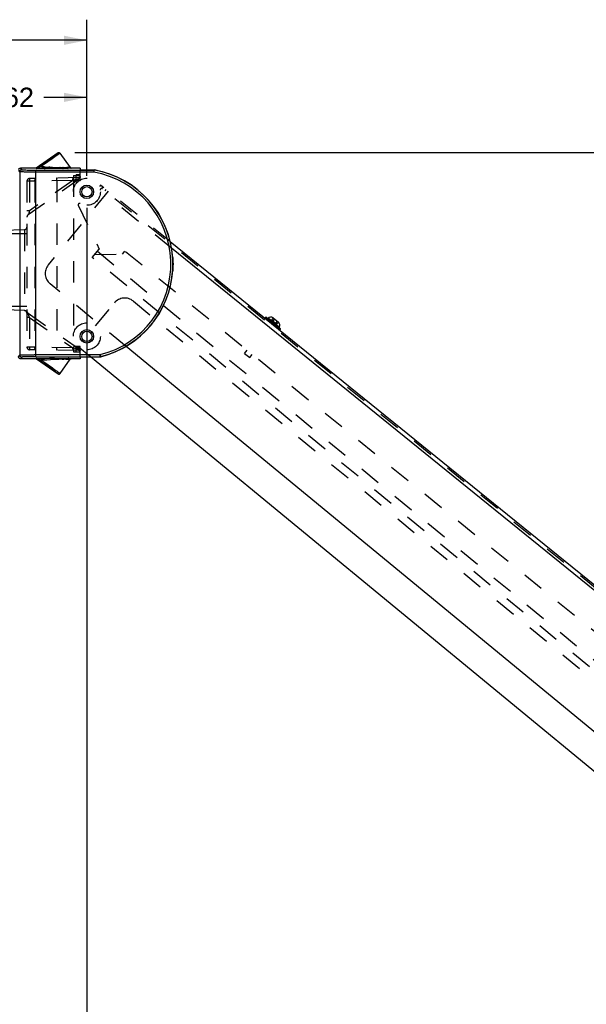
# Model space of a CAD drawing. Header units: inches. Extents: x 0 to 113, y 0 to 73.
# Tile 6 of 12: x 23 to 40, y 25 to 53. Entities that reach past the tile are written whole.
import ezdxf

# ---------------------------------------------------------------- set-up
doc = ezdxf.new("R2010")
doc.units = ezdxf.units.IN
doc.header["$LTSCALE"] = 6.233333
doc.header["$MEASUREMENT"] = 0
doc.linetypes.add('HIDDEN', pattern=[0.2, 0.1, -0.1])
doc.layers.get('0').update_dxf_attribs({"linetype": 'CONTINUOUS'})
doc.layers.add('DEFAULT_2', color=8, linetype='HIDDEN')
doc.styles.get("Standard").update_dxf_attribs({"font": 'arial.ttf'})
doc.dimstyles.new('DIMSTYLE_1', dxfattribs={"dimtxt": 0.566667, "dimasz": 0.666667, "dimexe": 0.09, "dimexo": 0.07, "dimgap": 0.0425, "dimtad": 0, "dimtih": 1, "dimtoh": 1, "dimzin": 4, "dimdsep": 46, "dimtxsty": 'Standard', "dimblk": '_FILLED', "dimblk1": '_FILLED', "dimblk2": '_FILLED', "dimcen": 0.09, "dimadec": 3, "dimazin": 1, "dimtfac": 1, "dimtdec": 3, "dimtofl": 0, "dimtmove": 0, "dimatfit": 3, "dimldrblk": '_FILLED', "dimfxl": 0, "dimtolj": 1, "dimtzin": 4, "dimarcsym": 0})

# ---------------------------------------------------------------- blocks, each defined once
blk = doc.blocks.new('_FILLED')
at = {"color": 0, "linetype": 'ByBlock'}
blk.add_solid([(0, 0), (-1, 0.2), (-1, -0.2)], dxfattribs=at)
blk = doc.blocks.new('*D11')
at = {"color": 2, "linetype": 'Continuous'}
for p, q in [((25.091, 49.406), (56.105, 49.406)), ((55.505, 49.406), (55.505, 37.427)), ((55.505, 24.315), (55.505, 35.444)), ((50.57, 24.315), (56.105, 24.315))]:
    blk.add_line(p, q, dxfattribs=at)
at = {"color": 2, "linetype": 'Continuous', "xscale": 0.6666666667, "yscale": 0.6666666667, "zscale": 0.6666666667}
for p, rotation in [((55.505, 49.406), 90), ((55.505, 24.315), 270)]:
    blk.add_blockref('_FILLED', p, dxfattribs=dict(at, rotation=rotation))
at = {"color": 2, "linetype": 'Continuous', "insert": (55.505, 37.144), "char_height": 0.5667, "width": 1.98017, "attachment_point": 2, "line_spacing_factor": 0.9}
blk.add_mtext('25.09\\PREF.', dxfattribs=at)
blk = doc.blocks.new('*D12')
at = {"color": 2, "linetype": 'Continuous'}
for p, q in [((25.442, 47.796), (25.442, 19.903)), ((53.357, 25.801), (53.357, 19.903)), ((25.442, 20.503), (38.126, 20.503)), ((53.357, 20.503), (40.673, 20.503))]:
    blk.add_line(p, q, dxfattribs=at)
at = {"color": 2, "linetype": 'Continuous', "xscale": 0.6666666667, "yscale": 0.6666666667, "zscale": 0.6666666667, "rotation": 180}
blk.add_blockref('_FILLED', (25.442, 20.503), dxfattribs=at)
at = {"color": 2, "linetype": 'Continuous', "xscale": 0.6666666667, "yscale": 0.6666666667, "zscale": 0.6666666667}
blk.add_blockref('_FILLED', (53.357, 20.503), dxfattribs=at)
at = {"color": 2, "linetype": 'Continuous', "insert": (39.4, 20.787), "char_height": 0.5667, "width": 1.98017, "attachment_point": 2, "line_spacing_factor": 0.9}
blk.add_mtext('27.92\\PREF.', dxfattribs=at)
blk = doc.blocks.new('*D13')
at = {"color": 2, "linetype": 'Continuous'}
for p, q in [((18.73, 49.753), (18.73, 53.274)), ((25.442, 48.729), (25.442, 53.274)), ((18.73, 52.674), (21.033, 52.674)), ((25.442, 52.674), (23.139, 52.674))]:
    blk.add_line(p, q, dxfattribs=at)
at = {"color": 2, "linetype": 'Continuous', "xscale": 0.6666666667, "yscale": 0.6666666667, "zscale": 0.6666666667, "rotation": 180}
blk.add_blockref('_FILLED', (18.73, 52.674), dxfattribs=at)
at = {"color": 2, "linetype": 'Continuous', "xscale": 0.6666666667, "yscale": 0.6666666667, "zscale": 0.6666666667}
blk.add_blockref('_FILLED', (25.442, 52.674), dxfattribs=at)
at = {"color": 2, "linetype": 'Continuous', "insert": (22.086, 52.958), "char_height": 0.5667, "width": 1.5399, "attachment_point": 2, "line_spacing_factor": 0.9}
blk.add_mtext('6.71', dxfattribs=at)
blk = doc.blocks.new('*D14')
at = {"color": 2, "linetype": 'Continuous'}
for p, q in [((20.823, 49.501), (20.823, 51.612)), ((25.442, 48.729), (25.442, 51.612)), ((20.823, 51.012), (22.079, 51.012)), ((25.442, 51.012), (24.186, 51.012))]:
    blk.add_line(p, q, dxfattribs=at)
at = {"color": 2, "linetype": 'Continuous', "xscale": 0.6666666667, "yscale": 0.6666666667, "zscale": 0.6666666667, "rotation": 180}
blk.add_blockref('_FILLED', (20.823, 51.012), dxfattribs=at)
at = {"color": 2, "linetype": 'Continuous', "xscale": 0.6666666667, "yscale": 0.6666666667, "zscale": 0.6666666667}
blk.add_blockref('_FILLED', (25.442, 51.012), dxfattribs=at)
at = {"color": 2, "linetype": 'Continuous', "insert": (23.132, 51.295), "char_height": 0.5667, "width": 1.5399, "attachment_point": 2, "line_spacing_factor": 0.9}
blk.add_mtext('4.62', dxfattribs=at)

msp = doc.modelspace()

# ---------------------------------------------------------------- linework, layer by layer
at = {"color": 7, "linetype": 'Continuous'}
for p, q in [((24.602, 49.399), (23.963, 48.952)), ((24.465, 49.297), (24.523, 49.339)), ((24.654, 49.393), (24.657, 49.39)), ((24.657, 49.39), (24.951, 48.969)), ((24.044, 49.003), (24.131, 49.063)), ((24.178, 49.047), (24.101, 48.994)), ((24.131, 49.063), (24.204, 49.113)), ((24.304, 49.134), (24.178, 49.047)), ((24.204, 49.113), (24.321, 49.194)), ((24.43, 49.223), (24.304, 49.134)), ((24.321, 49.194), (24.396, 49.248)), ((24.396, 49.248), (24.465, 49.297)), ((24.506, 49.277), (24.43, 49.223)), ((24.569, 49.323), (24.506, 49.277)), ((23.486, 48.845), (23.457, 48.888)), ((23.486, 48.845), (23.486, 43.506)), ((23.513, 48.952), (23.545, 48.904)), ((23.963, 48.952), (23.513, 48.952)), ((23.854, 48.835), (23.755, 48.836)), ((23.823, 48.894), (23.912, 48.894)), ((25.642, 48.835), (23.854, 48.835)), ((23.912, 48.894), (25.642, 48.894)), ((23.958, 43.458), (23.958, 48.894)), ((23.963, 48.951), (23.961, 48.945)), ((23.961, 48.945), (23.966, 48.948)), ((23.966, 48.948), (23.977, 48.957)), ((24.02, 48.943), (23.973, 48.944)), ((23.977, 48.957), (23.998, 48.971)), ((23.998, 48.971), (24.044, 49.003)), ((24.027, 48.971), (24.02, 48.969)), ((24.102, 48.942), (24.02, 48.943)), ((24.036, 48.974), (24.027, 48.971)), ((24.045, 48.977), (24.036, 48.974)), ((24.055, 48.98), (24.045, 48.977)), ((24.065, 48.983), (24.055, 48.98)), ((24.082, 48.988), (24.065, 48.983)), ((24.197, 48.941), (24.102, 48.942)), ((24.339, 48.94), (24.197, 48.941)), ((24.227, 48.987), (24.334, 48.982)), ((24.334, 48.982), (24.445, 48.978)), ((24.486, 48.94), (24.339, 48.94)), ((24.445, 48.978), (24.553, 48.974)), ((24.626, 48.94), (24.486, 48.94)), ((24.553, 48.974), (24.653, 48.97)), ((24.719, 48.941), (24.626, 48.94)), ((24.653, 48.97), (24.739, 48.968)), ((24.799, 48.943), (24.719, 48.941)), ((24.739, 48.968), (24.789, 48.967)), ((24.789, 48.967), (24.832, 48.966)), ((24.844, 48.944), (24.799, 48.943)), ((24.832, 48.966), (24.867, 48.966)), ((24.883, 48.945), (24.844, 48.944)), ((24.915, 48.946), (24.883, 48.945)), ((25.245, 48.952), (24.984, 48.952)), ((25.245, 48.952), (25.245, 48.899)), ((25.245, 48.899), (25.642, 48.899)), ((25.642, 48.899), (25.642, 48.894)), ((25.642, 48.894), (25.642, 48.835)), ((25.649, 48.834), (25.659, 48.892)), ((25.659, 48.892), (25.66, 48.897)), ((23.454, 43.458), (23.486, 43.506)), ((23.545, 43.447), (23.513, 43.399)), ((23.976, 43.399), (23.513, 43.399)), ((23.627, 43.514), (23.709, 43.515)), ((23.78, 43.457), (23.703, 43.455)), ((23.709, 43.515), (23.804, 43.516)), ((23.867, 43.457), (23.78, 43.457)), ((23.804, 43.516), (23.906, 43.517)), ((23.958, 43.458), (23.867, 43.457)), ((25.824, 43.517), (23.906, 43.517)), ((23.958, 43.458), (25.824, 43.458)), ((23.973, 43.407), (23.975, 43.4)), ((23.976, 43.399), (24.606, 42.958)), ((23.985, 43.408), (24.033, 43.409)), ((23.991, 43.394), (24.007, 43.383)), ((24.007, 43.383), (24.041, 43.359)), ((24.028, 43.385), (24.036, 43.382)), ((24.033, 43.409), (24.116, 43.41)), ((24.036, 43.382), (24.044, 43.379)), ((24.041, 43.359), (24.178, 43.265)), ((24.044, 43.379), (24.053, 43.376)), ((24.053, 43.376), (24.062, 43.373)), ((24.062, 43.373), (24.072, 43.37)), ((24.072, 43.37), (24.083, 43.367)), ((24.083, 43.367), (24.107, 43.36)), ((24.107, 43.36), (24.113, 43.358)), ((24.175, 43.361), (24.113, 43.358)), ((24.113, 43.358), (24.189, 43.305)), ((24.116, 43.41), (24.212, 43.411)), ((24.38, 43.371), (24.175, 43.361)), ((24.189, 43.305), (24.315, 43.218)), ((24.212, 43.411), (24.353, 43.412)), ((24.353, 43.412), (24.498, 43.412)), ((24.512, 43.376), (24.38, 43.371)), ((24.498, 43.412), (24.634, 43.411)), ((24.624, 43.38), (24.512, 43.376)), ((24.76, 43.384), (24.624, 43.38)), ((24.634, 43.411), (24.725, 43.41)), ((24.661, 42.967), (24.951, 43.382)), ((24.725, 43.41), (24.803, 43.408)), ((24.803, 43.408), (24.847, 43.407)), ((24.847, 43.407), (24.885, 43.406)), ((25.245, 43.399), (24.984, 43.399)), ((25.245, 43.452), (25.245, 43.399)), ((25.245, 43.452), (25.825, 43.452)), ((45.723, 26.845), (25.548, 43.452)), ((25.824, 43.517), (25.824, 43.458)), ((25.824, 43.458), (25.825, 43.452)), ((25.848, 43.461), (25.834, 43.518)), ((25.849, 43.455), (25.848, 43.461)), ((24.292, 43.186), (24.178, 43.265)), ((24.405, 43.106), (24.292, 43.186)), ((24.315, 43.218), (24.439, 43.131)), ((24.472, 43.058), (24.405, 43.106)), ((24.439, 43.131), (24.513, 43.078)), ((24.659, 42.965), (24.661, 42.967))]:
    msp.add_line(p, q, dxfattribs=at)
at = {"color": 6, "linetype": 'Continuous'}
for p, q in [((27.872, 46.812), (48.087, 30.442)), ((48.006, 30.343), (27.912, 46.615)), ((30.655, 44.606), (30.638, 44.585)), ((31.066, 44.238), (30.638, 44.585)), ((30.655, 44.606), (31.084, 44.259)), ((30.669, 44.608), (31.082, 44.273)), ((31.042, 44.318), (30.721, 44.577)), ((30.87, 44.587), (31.02, 44.465)), ((31.084, 44.259), (31.066, 44.238)), ((45.65, 28.063), (26.583, 43.758))]:
    msp.add_line(p, q, dxfattribs=at)
at = {"color": 7, "linetype": 'Continuous'}
for points in [[(24.523, 49.339), (24.547, 49.356), (24.566, 49.371), (24.582, 49.383), (24.593, 49.391), (24.6, 49.397), (24.602, 49.399)], [(24.647, 49.381), (24.635, 49.371), (24.618, 49.358), (24.596, 49.342), (24.569, 49.323)], [(24.602, 49.399), (24.609, 49.403), (24.616, 49.405), (24.624, 49.406), (24.631, 49.406), (24.639, 49.404)], [(24.639, 49.404), (24.645, 49.4), (24.652, 49.396), (24.654, 49.393)], [(24.657, 49.39), (24.654, 49.387), (24.647, 49.381)], [(24.097, 49.039), (24.094, 49.036), (24.092, 49.032), (24.091, 49.027), (24.091, 49.021), (24.092, 49.015), (24.094, 49.008), (24.097, 49.001), (24.101, 48.994)], [(23.456, 48.907), (23.459, 48.917), (23.465, 48.927), (23.472, 48.936), (23.481, 48.943), (23.491, 48.948), (23.502, 48.951), (23.513, 48.952)], [(23.545, 48.904), (23.533, 48.903), (23.522, 48.9), (23.512, 48.895), (23.504, 48.888), (23.496, 48.879), (23.49, 48.868), (23.487, 48.857), (23.486, 48.845)], [(23.755, 48.836), (23.666, 48.837), (23.627, 48.838), (23.592, 48.839), (23.561, 48.84), (23.535, 48.841), (23.514, 48.842), (23.499, 48.843), (23.49, 48.844), (23.486, 48.845)], [(23.545, 48.904), (23.548, 48.903), (23.557, 48.902), (23.57, 48.901), (23.588, 48.9), (23.611, 48.899), (23.638, 48.898), (23.668, 48.897), (23.703, 48.896), (23.74, 48.895), (23.823, 48.894)], [(23.961, 48.945), (23.961, 48.945), (23.963, 48.945), (23.964, 48.944), (23.967, 48.944), (23.97, 48.944), (23.973, 48.944)], [(23.984, 48.955), (23.981, 48.954), (23.978, 48.952), (23.976, 48.951), (23.974, 48.95), (23.972, 48.948), (23.971, 48.947), (23.97, 48.946), (23.97, 48.946), (23.97, 48.945), (23.97, 48.945), (23.971, 48.944), (23.972, 48.944), (23.973, 48.944)], [(24.009, 48.965), (24.005, 48.963), (24.002, 48.962), (23.999, 48.961), (23.996, 48.96), (23.992, 48.959), (23.99, 48.957), (23.984, 48.955)], [(24.02, 48.969), (24.016, 48.967), (24.009, 48.965)], [(24.101, 48.994), (24.095, 48.992), (24.082, 48.988)], [(24.101, 48.994), (24.131, 48.993), (24.227, 48.987)], [(24.867, 48.966), (24.883, 48.966), (24.897, 48.966), (24.909, 48.966), (24.919, 48.966), (24.928, 48.966), (24.936, 48.966), (24.942, 48.967), (24.946, 48.967), (24.949, 48.968), (24.951, 48.968), (24.951, 48.969)], [(24.984, 48.952), (24.983, 48.951), (24.982, 48.951), (24.978, 48.95), (24.974, 48.95), (24.968, 48.949), (24.96, 48.948), (24.951, 48.948), (24.941, 48.947), (24.929, 48.947), (24.915, 48.946)], [(24.951, 48.969), (24.955, 48.964), (24.96, 48.96), (24.965, 48.956), (24.971, 48.954), (24.977, 48.952), (24.984, 48.952)], [(25.642, 48.899), (25.645, 48.899), (25.648, 48.899), (25.651, 48.898), (25.654, 48.898), (25.657, 48.898), (25.66, 48.897)], [(25.659, 48.892), (25.656, 48.893), (25.653, 48.893), (25.651, 48.893), (25.648, 48.893), (25.645, 48.894), (25.642, 48.894)], [(25.649, 48.834), (25.648, 48.834), (25.646, 48.834), (25.645, 48.834), (25.644, 48.835), (25.643, 48.835), (25.642, 48.835)], [(27.945, 46.349), (27.949, 46.285), (27.951, 46.22), (27.952, 46.156), (27.951, 46.092), (27.949, 46.027), (27.945, 45.963)], [(23.513, 43.399), (23.501, 43.4), (23.49, 43.404), (23.48, 43.409), (23.471, 43.417), (23.464, 43.426), (23.458, 43.436), (23.455, 43.447), (23.454, 43.458)], [(23.486, 43.506), (23.49, 43.507), (23.499, 43.508), (23.514, 43.51), (23.535, 43.511), (23.561, 43.512), (23.592, 43.513), (23.627, 43.514)], [(23.486, 43.506), (23.487, 43.495), (23.49, 43.484), (23.495, 43.474), (23.502, 43.465), (23.511, 43.457), (23.522, 43.452), (23.533, 43.448), (23.545, 43.447)], [(23.703, 43.455), (23.668, 43.454), (23.638, 43.454), (23.611, 43.453), (23.588, 43.452), (23.57, 43.45), (23.557, 43.449), (23.548, 43.448), (23.545, 43.447)], [(23.985, 43.408), (23.982, 43.407), (23.979, 43.407), (23.977, 43.407), (23.975, 43.407), (23.974, 43.407), (23.973, 43.407)], [(23.973, 43.407), (23.978, 43.403), (23.991, 43.394)], [(23.985, 43.408), (23.984, 43.407), (23.983, 43.407), (23.983, 43.407), (23.982, 43.406), (23.982, 43.406), (23.983, 43.405), (23.984, 43.404), (23.985, 43.403), (23.987, 43.402), (23.989, 43.401), (23.991, 43.399), (23.994, 43.398), (23.997, 43.397), (24.002, 43.394)], [(24.002, 43.394), (24.005, 43.393), (24.008, 43.392), (24.011, 43.391), (24.014, 43.39), (24.018, 43.388), (24.021, 43.387), (24.028, 43.385)], [(24.108, 43.313), (24.105, 43.316), (24.103, 43.32), (24.102, 43.326), (24.103, 43.332), (24.104, 43.338), (24.106, 43.345)], [(24.106, 43.345), (24.107, 43.347), (24.108, 43.349), (24.109, 43.352), (24.111, 43.354), (24.112, 43.356), (24.113, 43.358)], [(24.915, 43.385), (24.863, 43.386), (24.831, 43.385), (24.76, 43.384)], [(24.885, 43.406), (24.916, 43.405), (24.929, 43.405), (24.941, 43.404), (24.952, 43.404), (24.961, 43.403), (24.968, 43.402), (24.974, 43.402), (24.978, 43.401), (24.982, 43.401), (24.983, 43.4), (24.984, 43.399)], [(24.951, 43.382), (24.95, 43.384), (24.944, 43.384), (24.932, 43.385), (24.915, 43.385)], [(24.951, 43.382), (24.955, 43.387), (24.96, 43.391), (24.965, 43.395), (24.971, 43.397), (24.977, 43.399), (24.984, 43.399)], [(25.824, 43.517), (25.826, 43.517), (25.827, 43.517), (25.829, 43.517), (25.83, 43.517), (25.832, 43.517), (25.834, 43.518)], [(25.824, 43.458), (25.828, 43.458), (25.832, 43.458), (25.836, 43.458), (25.84, 43.459), (25.844, 43.46), (25.848, 43.461)], [(25.849, 43.455), (25.845, 43.454), (25.841, 43.454), (25.837, 43.453), (25.833, 43.453), (25.829, 43.452), (25.825, 43.452)], [(24.606, 42.958), (24.604, 42.96), (24.598, 42.965), (24.587, 42.974), (24.571, 42.986), (24.552, 43), (24.529, 43.017), (24.472, 43.058)], [(24.513, 43.078), (24.575, 43.033), (24.601, 43.014), (24.623, 42.998), (24.639, 42.985), (24.651, 42.976), (24.659, 42.97), (24.661, 42.967)], [(24.606, 42.958), (24.613, 42.954), (24.62, 42.952), (24.628, 42.951), (24.635, 42.951), (24.643, 42.953)], [(24.643, 42.953), (24.65, 42.957), (24.656, 42.961), (24.659, 42.965)]]:
    msp.add_lwpolyline(points, dxfattribs=at)
for centre, radius in [((25.442, 48.262), 0.197), ((25.442, 48.262), 0.151), ((25.442, 44.05), 0.197), ((25.442, 44.05), 0.151)]:
    msp.add_circle(centre, radius, dxfattribs=at)
for radius, start, end in [(2.721, 284.1886, 79.7932), (2.78, 284.1886, 79.7932), (2.785, 3.9752, 79.8031), (2.785, 284.1748, 356.0248)]:
    msp.add_arc((25.167, 46.156), radius, start, end, dxfattribs=at)
at = {"color": 6, "linetype": 'Continuous'}
for centre, radius, start, end in [((30.646, 44.579), 0.00984, 141, 231), ((30.663, 44.6), 0.00984, 51, 141), ((30.714, 44.584), 0.00984, 231, 316.2983), ((30.801, 44.501), 0.11, 51, 136.2983), ((30.951, 44.38), 0.11, 325.7017, 51), ((31.05, 44.312), 0.00984, 145.7017, 231), ((31.059, 44.244), 0.00984, 231, 321), ((31.076, 44.266), 0.00984, 321, 51)]:
    msp.add_arc(centre, radius, start, end, dxfattribs=at)
at = {"layer": 'DEFAULT_2', "color": 8, "linetype": 'HIDDEN'}
for p, q in [((23.961, 48.945), (23.961, 48.945)), ((23.963, 48.952), (23.963, 48.951)), ((24.163, 48.991), (24.131, 48.993)), ((24.194, 48.989), (24.163, 48.991)), ((24.197, 48.941), (24.231, 48.94)), ((24.368, 48.981), (24.334, 48.982)), ((24.485, 48.94), (24.486, 48.94)), ((24.562, 48.973), (24.553, 48.974)), ((24.625, 48.94), (24.626, 48.94)), ((24.668, 48.97), (24.653, 48.97)), ((24.755, 48.967), (24.739, 48.968)), ((24.746, 48.942), (24.747, 48.942)), ((24.832, 48.966), (24.828, 48.966)), ((24.883, 48.966), (24.861, 48.966)), ((24.883, 48.945), (24.899, 48.945)), ((25.127, 48.565), (25.127, 48.755)), ((25.245, 48.755), (25.127, 48.755)), ((25.245, 48.578), (25.245, 48.899)), ((23.925, 48.573), (23.697, 48.571)), ((23.697, 48.571), (23.697, 43.741)), ((23.773, 48.571), (23.697, 48.571)), ((25.229, 48.636), (23.73, 47.587)), ((23.773, 48.645), (23.774, 48.648)), ((25.031, 48.593), (23.773, 47.712)), ((25.048, 48.593), (23.773, 48.571)), ((23.773, 48.571), (23.773, 47.712)), ((25.207, 48.674), (23.774, 48.649)), ((23.774, 48.649), (23.774, 48.648)), ((23.925, 48.637), (23.924, 48.628)), ((23.924, 48.63), (23.924, 48.619)), ((23.924, 48.621), (23.924, 48.609)), ((23.924, 48.61), (23.924, 48.598)), ((23.925, 48.573), (23.925, 43.739)), ((24.562, 48.609), (24.563, 48.584)), ((24.563, 48.584), (24.563, 43.727)), ((25.032, 48.671), (25.031, 48.67)), ((25.031, 48.657), (25.031, 48.647)), ((25.225, 48.65), (25.031, 48.593)), ((25.031, 48.649), (25.031, 48.638)), ((25.031, 48.64), (25.031, 48.628)), ((25.031, 48.629), (25.031, 48.618)), ((25.031, 48.605), (25.031, 48.628)), ((25.031, 48.593), (25.031, 48.617)), ((25.048, 48.735), (25.048, 43.596)), ((25.048, 48.735), (25.245, 48.735)), ((25.245, 48.578), (25.048, 48.578)), ((25.231, 48.653), (25.225, 48.65)), ((25.229, 48.636), (25.228, 48.637)), ((25.236, 48.657), (25.231, 48.653)), ((25.245, 48.707), (25.245, 48.706)), ((25.245, 48.705), (25.245, 48.706)), ((25.245, 48.705), (25.245, 48.705)), ((25.245, 48.703), (25.245, 48.704)), ((25.245, 48.703), (25.245, 48.703)), ((25.245, 48.676), (25.245, 48.671)), ((26.058, 48.281), (24.316, 46.13)), ((25.843, 48.455), (25.812, 48.416)), ((48.056, 30.404), (25.812, 48.416)), ((27.872, 46.812), (25.843, 48.455)), ((25.905, 48.405), (25.874, 48.367)), ((25.996, 48.331), (25.965, 48.293)), ((27.912, 46.615), (25.977, 48.182)), ((23.773, 47.712), (23.697, 47.712)), ((23.736, 47.604), (23.747, 47.636)), ((23.773, 47.712), (23.747, 47.636)), ((25.193, 47.868), (25.8, 46.591)), ((23.731, 47.589), (23.73, 47.588)), ((23.73, 47.587), (23.73, 47.587)), ((23.731, 47.591), (23.733, 47.596)), ((23.731, 47.589), (23.731, 47.591)), ((23.736, 47.604), (23.733, 47.596)), ((23.697, 47.042), (22.762, 47.042)), ((23.621, 47.157), (22.841, 47.13)), ((23.621, 47.157), (23.621, 44.8)), ((25.6, 46.348), (25.8, 46.591)), ((25.75, 46.53), (46.966, 29.065)), ((26.542, 46.534), (26.468, 46.442)), ((46.43, 30.429), (26.542, 46.534)), ((46.816, 28.882), (25.6, 46.348)), ((25.675, 46.439), (26.468, 46.442)), ((27.945, 46.349), (27.945, 45.963)), ((26.583, 43.758), (24.372, 45.579)), ((26.797, 45.076), (48.986, 26.81)), ((23.697, 44.916), (22.79, 44.916)), ((23.636, 44.8), (22.791, 44.829)), ((23.701, 44.744), (23.703, 44.75)), ((23.704, 44.754), (23.704, 44.755)), ((25.692, 44.354), (26.243, 45.022)), ((23.773, 44.6), (23.697, 44.6)), ((23.73, 44.725), (23.73, 44.725)), ((23.73, 44.725), (25.229, 43.676)), ((23.736, 44.708), (23.732, 44.719)), ((23.744, 44.684), (23.736, 44.708)), ((23.773, 44.6), (23.744, 44.684)), ((23.773, 44.6), (23.773, 43.741)), ((23.773, 44.6), (25.031, 43.719)), ((30.87, 44.587), (30.821, 44.526)), ((30.97, 44.404), (30.821, 44.526)), ((30.908, 44.557), (30.858, 44.495)), ((30.983, 44.496), (30.933, 44.435)), ((31.02, 44.465), (30.97, 44.404)), ((23.773, 43.741), (23.697, 43.741)), ((23.925, 43.739), (23.697, 43.741)), ((23.773, 43.741), (23.773, 43.717)), ((25.048, 43.719), (23.773, 43.741)), ((25.207, 43.638), (23.774, 43.663)), ((23.925, 43.739), (23.924, 43.726)), ((23.924, 43.703), (23.924, 43.691)), ((23.924, 43.693), (23.924, 43.682)), ((23.924, 43.684), (23.925, 43.674)), ((23.925, 43.676), (23.925, 43.669)), ((24.563, 43.728), (24.562, 43.703)), ((24.562, 43.703), (24.562, 43.681)), ((25.031, 43.719), (25.031, 43.707)), ((25.225, 43.662), (25.031, 43.719)), ((25.031, 43.684), (25.031, 43.672)), ((25.031, 43.674), (25.031, 43.663)), ((25.031, 43.664), (25.031, 43.655)), ((25.031, 43.656), (25.031, 43.65)), ((25.031, 43.642), (25.032, 43.641)), ((25.245, 43.754), (25.048, 43.754)), ((25.048, 43.596), (25.245, 43.596)), ((25.127, 43.596), (25.127, 43.747)), ((25.548, 43.452), (25.192, 43.746)), ((25.221, 43.655), (25.225, 43.662)), ((25.225, 43.662), (25.227, 43.669)), ((25.228, 43.675), (25.229, 43.676)), ((25.236, 43.651), (25.237, 43.655)), ((25.237, 43.655), (25.238, 43.659)), ((25.237, 43.64), (25.238, 43.633)), ((25.24, 43.626), (25.238, 43.633)), ((25.24, 43.626), (25.241, 43.62)), ((25.241, 43.62), (25.242, 43.615)), ((25.242, 43.665), (25.245, 43.667)), ((25.242, 43.615), (25.244, 43.61)), ((25.245, 43.606), (25.244, 43.61)), ((25.245, 43.452), (25.245, 43.754)), ((25.245, 43.641), (25.245, 43.635)), ((30.032, 43.555), (30.107, 43.647)), ((23.973, 43.407), (23.974, 43.407)), ((23.975, 43.4), (23.976, 43.399)), ((24.008, 43.392), (24.005, 43.393)), ((24.03, 43.384), (24.028, 43.385)), ((24.038, 43.381), (24.036, 43.382)), ((24.046, 43.378), (24.044, 43.379)), ((24.055, 43.375), (24.053, 43.376)), ((24.065, 43.372), (24.062, 43.373)), ((24.143, 43.359), (24.275, 43.366)), ((24.718, 43.383), (24.769, 43.384)), ((24.831, 43.385), (24.853, 43.385)), ((24.917, 43.405), (24.902, 43.406)), ((24.929, 43.385), (24.936, 43.385)), ((30.032, 43.555), (30.185, 43.432)), ((30.185, 43.432), (30.26, 43.523))]:
    msp.add_line(p, q, dxfattribs=at)
for points in [[(23.486, 48.845), (23.487, 48.857), (23.49, 48.868), (23.495, 48.878), (23.502, 48.886), (23.511, 48.894), (23.522, 48.9), (23.533, 48.903), (23.545, 48.904)], [(23.973, 48.944), (23.972, 48.944), (23.971, 48.944), (23.97, 48.945), (23.97, 48.945), (23.97, 48.946), (23.97, 48.946), (23.971, 48.947), (23.972, 48.948), (23.974, 48.949), (23.976, 48.951)], [(23.981, 48.953), (23.983, 48.955), (23.986, 48.956)], [(24.919, 48.966), (24.915, 48.966), (24.897, 48.966)], [(24.936, 48.966), (24.932, 48.966), (24.928, 48.966)], [(24.951, 48.969), (24.95, 48.968), (24.944, 48.967), (24.942, 48.967)], [(24.978, 48.95), (24.981, 48.951), (24.983, 48.951), (24.984, 48.952)], [(23.773, 48.645), (23.773, 48.641), (23.773, 48.634), (23.773, 48.626), (23.773, 48.617), (23.773, 48.606), (23.773, 48.595), (23.773, 48.571)], [(23.925, 48.573), (23.924, 48.586), (23.924, 48.598)], [(23.926, 48.652), (23.926, 48.651), (23.925, 48.648)], [(23.925, 48.636), (23.925, 48.643), (23.925, 48.648), (23.926, 48.651), (23.926, 48.652)], [(24.563, 48.659), (24.562, 48.655), (24.562, 48.648), (24.562, 48.64), (24.562, 48.631), (24.562, 48.609)], [(24.563, 48.659), (24.563, 48.662), (24.563, 48.663)], [(25.031, 48.655), (25.031, 48.662), (25.031, 48.667), (25.031, 48.67), (25.032, 48.671)], [(25.212, 48.672), (25.209, 48.674), (25.207, 48.674)], [(25.212, 48.672), (25.214, 48.668), (25.218, 48.663)], [(25.225, 48.65), (25.221, 48.657), (25.218, 48.663)], [(25.225, 48.65), (25.227, 48.642), (25.228, 48.64), (25.228, 48.638), (25.228, 48.637)], [(25.245, 48.671), (25.243, 48.666), (25.24, 48.661), (25.236, 48.657)], [(25.245, 48.703), (25.245, 48.705), (25.245, 48.708)], [(25.245, 48.703), (25.245, 48.705), (25.245, 48.707)], [(25.245, 48.703), (25.245, 48.702), (25.245, 48.701), (25.245, 48.7), (25.245, 48.698), (25.245, 48.697), (25.245, 48.696)], [(23.73, 47.587), (23.73, 47.587), (23.73, 47.588)], [(23.701, 44.744), (23.699, 44.737), (23.697, 44.729), (23.697, 44.722)], [(23.704, 44.755), (23.704, 44.754), (23.703, 44.75)], [(23.73, 44.724), (23.73, 44.725), (23.73, 44.725)], [(23.73, 44.724), (23.731, 44.723), (23.731, 44.721), (23.732, 44.719)], [(23.773, 43.717), (23.773, 43.706), (23.773, 43.695), (23.773, 43.686), (23.773, 43.678), (23.773, 43.671), (23.773, 43.666)], [(23.774, 43.663), (23.774, 43.664), (23.773, 43.666)], [(23.924, 43.702), (23.924, 43.713), (23.924, 43.726)], [(23.926, 43.66), (23.926, 43.661), (23.925, 43.664), (23.925, 43.668)], [(23.925, 43.664), (23.926, 43.661), (23.926, 43.66)], [(24.562, 43.681), (24.562, 43.672), (24.562, 43.664), (24.562, 43.657), (24.563, 43.653)], [(24.563, 43.649), (24.563, 43.65), (24.563, 43.653)], [(25.031, 43.683), (25.031, 43.694), (25.031, 43.707)], [(25.032, 43.641), (25.031, 43.642), (25.031, 43.644), (25.031, 43.649)], [(25.207, 43.638), (25.209, 43.638), (25.212, 43.64)], [(25.221, 43.655), (25.218, 43.648), (25.214, 43.644), (25.212, 43.64)], [(25.225, 43.662), (25.231, 43.659), (25.236, 43.655), (25.24, 43.651)], [(25.228, 43.675), (25.228, 43.674), (25.228, 43.672), (25.227, 43.669)], [(25.236, 43.651), (25.236, 43.648), (25.236, 43.644), (25.237, 43.64)], [(25.245, 43.605), (25.245, 43.611), (25.244, 43.617), (25.243, 43.622), (25.241, 43.628), (25.239, 43.634), (25.237, 43.64)], [(25.242, 43.665), (25.24, 43.662), (25.238, 43.659)], [(25.24, 43.651), (25.243, 43.646), (25.245, 43.641)], [(23.545, 43.447), (23.533, 43.448), (23.522, 43.451), (23.512, 43.457), (23.504, 43.464), (23.496, 43.472), (23.49, 43.483), (23.487, 43.494), (23.486, 43.506)], [(23.991, 43.4), (23.988, 43.401), (23.986, 43.402), (23.985, 43.404), (23.983, 43.405), (23.983, 43.406), (23.982, 43.406), (23.983, 43.407), (23.983, 43.407), (23.984, 43.407), (23.985, 43.408)], [(24.002, 43.394), (23.999, 43.396), (23.996, 43.397), (23.993, 43.398)], [(24.863, 43.386), (24.869, 43.386), (24.884, 43.386)], [(24.898, 43.386), (24.91, 43.386), (24.92, 43.385)], [(24.942, 43.385), (24.946, 43.384), (24.949, 43.384), (24.951, 43.383), (24.951, 43.382)], [(24.984, 43.399), (24.983, 43.4), (24.982, 43.4)]]:
    msp.add_lwpolyline(points, dxfattribs=at)
for centre in [(25.442, 48.262), (25.442, 44.05)]:
    msp.add_circle(centre, 0.394, dxfattribs=at)
for centre, radius, start, end in [((23.775, 48.571), 0.0787, 91, 180), ((25.206, 48.714), 0.0394, 271, 360), ((25.206, 48.668), 0.0394, 305, 360), ((25.872, 48.318), 0.0394, 51, 187.3905), ((25.229, 47.885), 0.0394, 60.4984, 205.4016), ((23.775, 47.523), 0.0787, 125, 180), ((23.618, 47.236), 0.0787, 272, 360), ((24.622, 45.883), 0.394, 141, 230.54), ((26.547, 44.772), 0.394, 50.539, 140.539), ((23.618, 44.722), 0.0787, 0, 88), ((23.633, 44.721), 0.0787, 25.6574, 88), ((23.775, 44.789), 0.0787, 180, 235), ((23.775, 43.741), 0.0787, 180, 269), ((25.206, 43.598), 0.0394, 0, 89), ((25.206, 43.643), 0.0394, 0, 55)]:
    msp.add_arc(centre, radius, start, end, dxfattribs=at)

# ---------------------------------------------------------------- dimensions: what is measured, and where the dimension line sits
at = {"color": 2, "linetype": 'Continuous'}
dim = msp.add_linear_dim(base=(25.442, 52.674), p1=(18.73, 49.683), p2=(25.442, 48.659), dimstyle='DIMSTYLE_1', dxfattribs=at)
dim.commit()
dim.dimension.update_dxf_attribs({"geometry": '*D13', "text_midpoint": (22.027, 52.671), "dimtype": 160})
dim = msp.add_linear_dim(base=(20.823, 51.012), p1=(25.442, 48.659), p2=(20.823, 49.431), angle=180, dimstyle='DIMSTYLE_1', dxfattribs=at)
dim.commit()
dim.dimension.update_dxf_attribs({"geometry": '*D14', "text_midpoint": (23.115, 51.008), "dimtype": 160})
for base, p1, p2, angle, picture, middle in [((55.505, 49.406), (50.5, 24.315), (25.021, 49.406), 90, '*D11', (55.505, 36.436)), ((25.44216, 20.50324), (53.35719, 25.87089), (25.44216, 47.86557), 180, '*D12', (39.39967, 20.07824))]:
    dim = msp.add_linear_dim(base=base, p1=p1, p2=p2, angle=angle, text='<>\\PREF.', dimstyle='DIMSTYLE_1', dxfattribs=at)
    dim.commit()
    dim.dimension.update_dxf_attribs({"geometry": picture, "text_midpoint": middle, "dimtype": 160})

doc.saveas('drawing.dxf')
